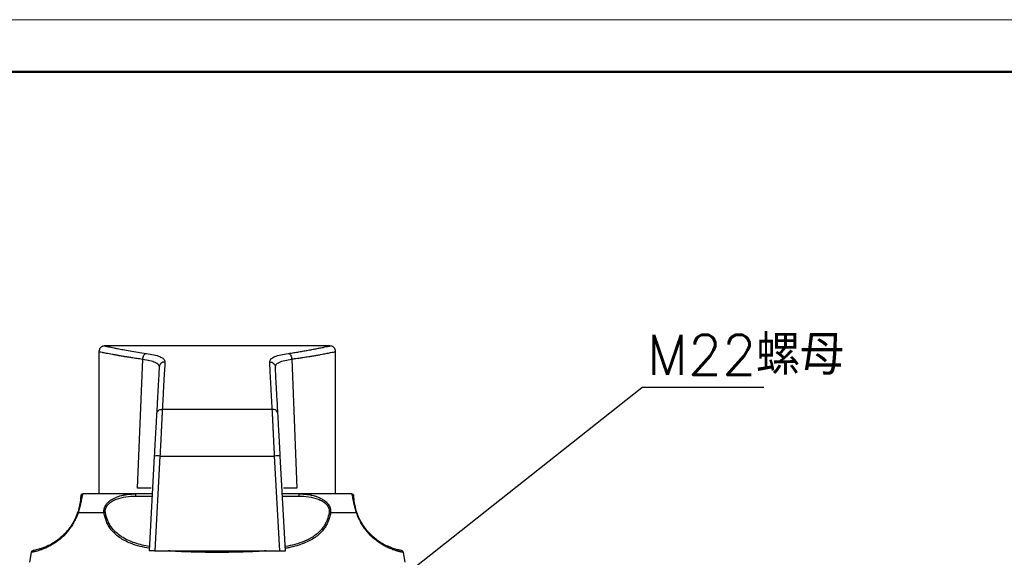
# Model space of a CAD drawing. Header units: millimetres. Extents: x 2400 to 2678, y 1511 to 1703.
# Tile 6 of 8: x 2445 to 2531, y 1656 to 1703. Entities that reach past the tile are written whole.
import ezdxf

# ---------------------------------------------------------------- set-up
doc = ezdxf.new("R2010")
doc.units = ezdxf.units.MM
doc.layers.add('1轮廓实线层', color=7, linetype='Continuous')
doc.layers.add('7标注层', color=3, linetype='Continuous')
doc.layers.add('粗实线层', color=7, linetype='Continuous', lineweight=50)
doc.layers.add('细实线层', color=3, linetype='Continuous', lineweight=18)
doc.styles.add('SLDTEXTSTYLE0', font='txt', dxfattribs={"bigfont": 'bigfont'})
doc.styles.get("Standard").update_dxf_attribs({"font": 'arial.ttf'})
doc.dimstyles.new('SLDDIMSTYLE2', dxfattribs={"dimtxt": 0.18, "dimasz": 1.016, "dimexe": 0, "dimexo": 0.0625, "dimgap": 0, "dimtad": 0, "dimtih": 1, "dimtoh": 1, "dimdec": 0, "dimrnd": 1e-09, "dimzin": 0, "dimdsep": 46, "dimtxsty": 'Standard', "dimblk1": 'DOT', "dimblk2": 'DOT', "dimsah": 1, "dimcen": 0.09, "dimadec": 0, "dimazin": 0, "dimtfac": 1.016, "dimtdec": 0, "dimtofl": 0, "dimtmove": 0, "dimatfit": 3, "dimldrblk": 'DOT', "dimfxl": 1, "dimfrac": 2, "dimtolj": 1, "dimtzin": 0, "dimarcsym": 0})

# ---------------------------------------------------------------- blocks, each defined once
blk = doc.blocks.new('SW_NOTE_0_16')
at = {"layer": '7标注层', "color": 0}
blk.add_line((10.729, 0), (0, 0), dxfattribs=at)
at = {"layer": '7标注层', "color": 0, "insert": (0.45, 4.611), "char_height": 3.5, "attachment_point": 1, "style": 'SLDTEXTSTYLE0'}
blk.add_mtext('M22螺母', dxfattribs=at)
blk = doc.blocks.new('_Dot')
at = {"color": 0, "linetype": 'ByBlock', "lineweight": -2}
blk.add_line((-0.5, 0), (-1, 0), dxfattribs=at)
at = {"color": 0, "linetype": 'ByBlock', "const_width": 0.5}
blk.add_lwpolyline([(-0.25, 0, 1), (0.25, 0, 1)], format="xyb", close=True, dxfattribs=at)

msp = doc.modelspace()

# ---------------------------------------------------------------- linework, layer by layer
at = {"layer": '1轮廓实线层', "linetype": 'Continuous', "lineweight": 25}
for p, q in [((2471.804, 1674.112), (2451.999, 1674.112)), ((2451.501, 1673.616), (2451.501, 1661.112)), ((2454.895, 1661.612), (2455.35, 1672.957)), ((2468.452, 1672.957), (2468.907, 1661.612)), ((2472.301, 1661.112), (2472.301, 1673.616)), ((2456.78, 1672.361), (2456.81, 1672.331)), ((2456.781, 1672.365), (2456.811, 1672.333)), ((2456.818, 1672.332), (2456.798, 1672.249)), ((2466.984, 1672.33), (2467.005, 1672.249)), ((2466.992, 1672.331), (2467.022, 1672.361)), ((2457.068, 1668.546), (2466.734, 1668.546)), ((2456.363, 1664.429), (2455.901, 1656.112)), ((2456.862, 1664.429), (2456.4, 1656.112)), ((2456.862, 1664.429), (2466.94, 1664.429)), ((2467.402, 1656.112), (2466.94, 1664.429)), ((2467.901, 1656.112), (2467.439, 1664.429)), ((2449.897, 1660.92), (2449.897, 1660.905)), ((2449.897, 1660.904), (2449.955, 1660.909)), ((2450.024, 1661.036), (2449.914, 1660.992)), ((2454.741, 1661.112), (2450.097, 1661.112)), ((2456.179, 1661.112), (2454.741, 1661.112)), ((2454.741, 1660.92), (2456.168, 1660.92)), ((2469.061, 1661.112), (2467.623, 1661.112)), ((2467.634, 1660.92), (2469.061, 1660.92)), ((2473.705, 1661.112), (2469.061, 1661.112)), ((2473.888, 1660.992), (2473.778, 1661.036)), ((2451.941, 1659.441), (2449.664, 1659.441)), ((2474.138, 1659.441), (2471.862, 1659.441)), ((2445.544, 1655.97), (2445.401, 1655.112)), ((2456.4, 1656.112), (2455.901, 1656.112)), ((2456.4, 1656.112), (2467.402, 1656.112)), ((2467.402, 1656.112), (2467.901, 1656.112)), ((2478.401, 1655.112), (2478.258, 1655.97))]:
    msp.add_line(p, q, dxfattribs=at)
for centre in [(2456.613, 1662.171), (2467.189, 1662.171)]:
    msp.add_arc(centre, 2.272, 83.69181, 96.30819, dxfattribs=at)
for points, knots in [([(2452.001, 1674.112), (2451.938, 1674.105), (2451.84, 1674.095), (2451.723, 1674.032), (2451.643, 1673.966), (2451.579, 1673.886), (2451.517, 1673.768), (2451.507, 1673.671), (2451.501, 1673.608)], [0, 0, 0, 0, 0.23967, 0.368713, 0.500461, 0.632142, 0.760991, 1, 1, 1, 1]), ([(2452.001, 1674.112), (2452.005, 1674.111), (2452.013, 1674.109), (2452.08, 1674.095), (2452.188, 1674.071), (2452.344, 1674.038), (2452.55, 1673.994), (2452.811, 1673.94), (2453.16, 1673.871), (2453.621, 1673.782), (2454.22, 1673.675), (2454.895, 1673.562), (2455.409, 1673.488), (2455.665, 1673.45)], [0, 0, 0, 0, 0.073748, 0.14824, 0.22275, 0.297603, 0.378934, 0.460039, 0.541329, 0.655209, 0.769553, 0.884792, 1, 1, 1, 1]), ([(2468.137, 1673.45), (2468.301, 1673.474), (2468.629, 1673.521), (2469.086, 1673.593), (2469.513, 1673.664), (2469.931, 1673.737), (2470.331, 1673.811), (2470.703, 1673.883), (2471.056, 1673.953), (2471.371, 1674.019), (2471.617, 1674.072), (2471.773, 1674.106), (2471.791, 1674.11), (2471.8, 1674.112)], [0, 0, 0, 0, 0.073111, 0.145975, 0.218895, 0.292173, 0.37791, 0.463271, 0.548734, 0.661058, 0.773676, 0.888219, 1, 1, 1, 1]), ([(2472.301, 1673.608), (2472.295, 1673.671), (2472.285, 1673.768), (2472.223, 1673.886), (2472.159, 1673.966), (2472.079, 1674.032), (2471.962, 1674.095), (2471.864, 1674.105), (2471.801, 1674.112)], [0, 0, 0, 0, 0.239009, 0.3678577, 0.4995386, 0.6312872, 0.7603301, 1, 1, 1, 1]), ([(2451.501, 1673.612), (2451.514, 1673.609), (2451.54, 1673.604), (2451.756, 1673.56), (2452.12, 1673.487), (2452.503, 1673.413), (2452.785, 1673.362), (2452.891, 1673.343), (2453.001, 1673.323), (2453.117, 1673.303), (2453.237, 1673.282), (2453.421, 1673.25), (2453.669, 1673.208), (2454.004, 1673.154), (2454.39, 1673.093), (2454.84, 1673.026), (2455.18, 1672.98), (2455.35, 1672.957)], [0, 0, 0, 0, 0.12767, 0.257222, 0.39353, 0.54047, 0.563644, 0.587012, 0.610573, 0.634327, 0.658275, 0.682416, 0.740572, 0.794155, 0.855392, 0.927701, 1, 1, 1, 1]), ([(2455.35, 1672.957), (2455.359, 1673.016), (2455.377, 1673.137), (2455.453, 1673.295), (2455.554, 1673.41), (2455.629, 1673.437), (2455.665, 1673.45)], [0, 0, 0, 0, 0.2464081, 0.5064081, 0.7628817, 1, 1, 1, 1]), ([(2455.35, 1672.957), (2455.569, 1672.92), (2456.008, 1672.845), (2456.463, 1672.682), (2456.755, 1672.485), (2456.783, 1672.328), (2456.798, 1672.249)], [0, 0, 0, 0, 0.249913, 0.499786, 0.749761, 1, 1, 1, 1]), ([(2455.665, 1673.45), (2455.892, 1673.414), (2456.363, 1673.337), (2456.877, 1673.174), (2457.239, 1672.965), (2457.277, 1672.795), (2457.297, 1672.706)], [0, 0, 0, 0, 0.228015, 0.475253, 0.726633, 1, 1, 1, 1]), ([(2466.505, 1672.706), (2466.525, 1672.794), (2466.562, 1672.963), (2466.919, 1673.171), (2467.431, 1673.336), (2467.906, 1673.413), (2468.137, 1673.45)], [0, 0, 0, 0, 0.271142, 0.520506, 0.767434, 1, 1, 1, 1]), ([(2467.044, 1672.356), (2467.054, 1672.398), (2467.081, 1672.517), (2467.343, 1672.682), (2467.794, 1672.846), (2468.232, 1672.92), (2468.452, 1672.957)], [0, 0, 0, 0, 0.1512778, 0.4342465, 0.7170994, 1, 1, 1, 1]), ([(2468.137, 1673.45), (2468.173, 1673.437), (2468.248, 1673.41), (2468.349, 1673.295), (2468.425, 1673.137), (2468.443, 1673.016), (2468.452, 1672.957)], [0, 0, 0, 0, 0.2371181, 0.4935917, 0.7535918, 1, 1, 1, 1]), ([(2468.452, 1672.957), (2468.499, 1672.964), (2468.619, 1672.98), (2468.833, 1673.009), (2469.115, 1673.049), (2469.412, 1673.094), (2469.689, 1673.136), (2469.917, 1673.173), (2470.114, 1673.205), (2470.363, 1673.246), (2470.653, 1673.296), (2470.97, 1673.353), (2471.239, 1673.403), (2471.547, 1673.461), (2471.857, 1673.521), (2472.116, 1673.573), (2472.273, 1673.606), (2472.292, 1673.61), (2472.301, 1673.612)], [0, 0, 0, 0, 0.01982, 0.05052, 0.092099, 0.144557, 0.186935, 0.225142, 0.259178, 0.289045, 0.359508, 0.426053, 0.488682, 0.547396, 0.665408, 0.780153, 0.89167, 1, 1, 1, 1]), ([(2456.798, 1672.249), (2456.784, 1672.001), (2456.756, 1671.505), (2456.703, 1670.543), (2456.642, 1669.441), (2456.593, 1668.57), (2456.569, 1668.135)], [0, 0, 0, 0, 0.249827, 0.500054, 0.750183, 1, 1, 1, 1]), ([(2457.297, 1672.706), (2457.236, 1672.7), (2457.109, 1672.687), (2456.946, 1672.582), (2456.842, 1672.454), (2456.824, 1672.362), (2456.818, 1672.332)], [0, 0, 0, 0, 0.27302, 0.566777, 0.860373, 1, 1, 1, 1]), ([(2457.297, 1672.706), (2457.283, 1672.458), (2457.256, 1671.961), (2457.203, 1670.996), (2457.141, 1669.88), (2457.093, 1668.992), (2457.068, 1668.546)], [0, 0, 0, 0, 0.246922, 0.495894, 0.74692, 1, 1, 1, 1]), ([(2466.734, 1668.546), (2466.709, 1668.992), (2466.661, 1669.88), (2466.599, 1670.996), (2466.546, 1671.961), (2466.519, 1672.458), (2466.505, 1672.706)], [0, 0, 0, 0, 0.253077, 0.504101, 0.753075, 1, 1, 1, 1]), ([(2466.505, 1672.706), (2466.566, 1672.7), (2466.693, 1672.687), (2466.856, 1672.582), (2466.961, 1672.454), (2466.979, 1672.361), (2466.984, 1672.33)], [0, 0, 0, 0, 0.271915, 0.56463, 0.857345, 1, 1, 1, 1]), ([(2467.233, 1668.135), (2467.209, 1668.57), (2467.161, 1669.441), (2467.099, 1670.543), (2467.046, 1671.505), (2467.018, 1672.001), (2467.005, 1672.249)], [0, 0, 0, 0, 0.249793, 0.49995, 0.75015, 1, 1, 1, 1]), ([(2456.569, 1668.135), (2456.579, 1668.188), (2456.598, 1668.298), (2456.715, 1668.437), (2456.88, 1668.531), (2457.007, 1668.541), (2457.068, 1668.546)], [0, 0, 0, 0, 0.240728, 0.5, 0.759272, 1, 1, 1, 1]), ([(2457.068, 1668.546), (2457.063, 1668.447), (2457.053, 1668.244), (2457.037, 1667.923), (2457.023, 1667.633), (2457.011, 1667.395), (2456.998, 1667.138), (2456.982, 1666.815), (2456.96, 1666.393), (2456.933, 1665.838), (2456.899, 1665.173), (2456.875, 1664.687), (2456.862, 1664.429)], [0, 0, 0, 0, 0.115685, 0.236147, 0.298201, 0.361453, 0.425901, 0.491547, 0.593264, 0.711917, 0.847499, 1, 1, 1, 1]), ([(2466.94, 1664.429), (2466.927, 1664.682), (2466.903, 1665.161), (2466.875, 1665.723), (2466.856, 1666.117), (2466.843, 1666.377), (2466.831, 1666.611), (2466.814, 1666.95), (2466.793, 1667.373), (2466.769, 1667.842), (2466.749, 1668.238), (2466.739, 1668.445), (2466.734, 1668.546)], [0, 0, 0, 0, 0.149865, 0.283134, 0.34357, 0.39985, 0.451971, 0.499934, 0.63244, 0.759952, 0.882471, 1, 1, 1, 1]), ([(2467.233, 1668.135), (2467.224, 1668.187), (2467.204, 1668.297), (2467.088, 1668.436), (2466.923, 1668.531), (2466.795, 1668.541), (2466.734, 1668.546)], [0, 0, 0, 0, 0.239019, 0.497626, 0.757554, 1, 1, 1, 1]), ([(2456.569, 1668.135), (2456.558, 1667.928), (2456.535, 1667.514), (2456.484, 1666.609), (2456.426, 1665.568), (2456.384, 1664.808), (2456.363, 1664.429)], [0, 0, 0, 0, 0.2499759, 0.4999821, 0.7499969, 1, 1, 1, 1]), ([(2467.439, 1664.429), (2467.418, 1664.808), (2467.376, 1665.568), (2467.318, 1666.609), (2467.268, 1667.514), (2467.245, 1667.928), (2467.233, 1668.135)], [0, 0, 0, 0, 0.25, 0.500014, 0.75002, 1, 1, 1, 1]), ([(2456.093, 1661.612), (2456.092, 1661.612), (2456.064, 1661.612), (2455.878, 1661.612), (2455.524, 1661.612), (2455.13, 1661.612), (2454.895, 1661.612)], [0, 0, 0, 0, 0.013445, 0.292005, 0.57864, 1, 1, 1, 1]), ([(2468.907, 1661.612), (2468.681, 1661.612), (2468.299, 1661.612), (2467.941, 1661.612), (2467.744, 1661.612), (2467.714, 1661.612), (2467.711, 1661.612)], [0, 0, 0, 0, 0.4017152, 0.6777567, 0.9618054, 1, 1, 1, 1]), ([(2449.895, 1660.86), (2449.895, 1660.86), (2449.894, 1660.844), (2449.891, 1660.781), (2449.881, 1660.653), (2449.865, 1660.499), (2449.842, 1660.338), (2449.819, 1660.202), (2449.788, 1660.046), (2449.746, 1659.865), (2449.693, 1659.67), (2449.649, 1659.539), (2449.628, 1659.473)], [0, 0, 0, 0, 0.002823, 0.179406, 0.341183, 0.52, 0.599898, 0.674798, 0.759252, 0.838176, 0.918604, 1, 1, 1, 1]), ([(2450.053, 1661.048), (2450.049, 1661.035), (2450.036, 1660.998), (2450.015, 1660.908), (2449.986, 1660.768), (2449.951, 1660.585), (2449.905, 1660.355), (2449.842, 1660.07), (2449.762, 1659.757), (2449.696, 1659.546), (2449.664, 1659.441)], [0, 0, 0, 0, 0.082448, 0.234782, 0.37324, 0.498192, 0.639622, 0.766125, 0.883605, 1, 1, 1, 1]), ([(2450.097, 1661.112), (2450.051, 1661.112), (2449.997, 1661.093), (2449.92, 1661.019), (2449.899, 1660.966), (2449.897, 1660.92)], [0, 0, 0, 0, 0.5, 0.5, 1, 1, 1, 1]), ([(2450.069, 1661.095), (2450.067, 1661.095), (2450.052, 1661.094), (2450.025, 1661.085), (2449.989, 1661.068), (2449.969, 1661.05), (2449.958, 1661.041)], [0, 0, 0, 0, 0.050412, 0.356556, 0.675012, 1, 1, 1, 1]), ([(2450.075, 1661.094), (2450.073, 1661.092), (2450.066, 1661.083), (2450.059, 1661.067), (2450.053, 1661.049), (2450.053, 1661.048)], [0, 0, 0, 0, 0.300536, 0.938029, 1, 1, 1, 1]), ([(2450.097, 1661.112), (2450.095, 1661.112), (2450.09, 1661.111), (2450.085, 1661.107), (2450.083, 1661.105)], [0, 0, 0, 0, 0.504494, 1, 1, 1, 1]), ([(2451.941, 1659.441), (2451.937, 1659.473), (2451.93, 1659.537), (2451.932, 1659.634), (2451.943, 1659.73), (2451.964, 1659.825), (2451.995, 1659.919), (2452.035, 1660.011), (2452.084, 1660.101), (2452.143, 1660.189), (2452.212, 1660.274), (2452.289, 1660.357), (2452.375, 1660.437), (2452.47, 1660.513), (2452.684, 1660.664), (2453.072, 1660.856), (2453.558, 1660.995), (2453.998, 1661.069), (2454.362, 1661.106), (2454.613, 1661.11), (2454.741, 1661.112)], [0, 0, 0, 0, 0.027757, 0.0551629, 0.0824083, 0.1096863, 0.1371867, 0.1650925, 0.1935754, 0.2227931, 0.2528875, 0.2839836, 0.3161901, 0.3495992, 0.3842883, 0.5310109, 0.7013104, 0.7956596, 0.8952538, 1, 1, 1, 1]), ([(2452.065, 1659.473), (2452.044, 1659.602), (2452.056, 1659.737), (2452.15, 1659.989), (2452.229, 1660.105), (2452.422, 1660.305), (2452.535, 1660.39), (2452.778, 1660.536), (2452.908, 1660.597), (2453.308, 1660.751), (2453.59, 1660.817), (2454.161, 1660.902), (2454.451, 1660.92), (2454.741, 1660.92)], [0, 0, 0, 0, 0.125, 0.125, 0.25, 0.25, 0.375, 0.375, 0.5, 0.5, 0.75, 0.75, 1, 1, 1, 1]), ([(2454.762, 1661.099), (2454.408, 1661.094), (2453.869, 1661.086), (2453.361, 1660.916), (2453.187, 1660.858)], [0, 0, 0, 0, 0.658737, 1, 1, 1, 1]), ([(2454.741, 1660.92), (2454.741, 1660.966), (2454.741, 1661.019), (2454.741, 1661.093), (2454.741, 1661.112), (2454.741, 1661.112)], [0, 0, 0, 0, 0.5, 0.5, 1, 1, 1, 1]), ([(2470.614, 1660.858), (2470.441, 1660.916), (2469.933, 1661.086), (2469.395, 1661.094), (2469.04, 1661.099)], [0, 0, 0, 0, 0.341013, 1, 1, 1, 1]), ([(2469.061, 1661.112), (2469.158, 1661.111), (2469.348, 1661.108), (2469.626, 1661.088), (2469.893, 1661.055), (2470.205, 1660.997), (2470.449, 1660.943), (2470.6, 1660.882), (2470.619, 1660.874)], [0, 0, 0, 0, 0.1830043, 0.3593594, 0.5289651, 0.6917415, 0.9616938, 1, 1, 1, 1]), ([(2469.061, 1661.112), (2469.061, 1661.112), (2469.061, 1661.093), (2469.061, 1661.019), (2469.061, 1660.966), (2469.061, 1660.92)], [0, 0, 0, 0, 0.5, 0.5, 1, 1, 1, 1]), ([(2469.061, 1660.92), (2469.351, 1660.92), (2469.641, 1660.902), (2470.212, 1660.817), (2470.494, 1660.751), (2470.894, 1660.597), (2471.024, 1660.536), (2471.267, 1660.39), (2471.38, 1660.305), (2471.574, 1660.105), (2471.652, 1659.989), (2471.746, 1659.737), (2471.758, 1659.602), (2471.737, 1659.473)], [0, 0, 0, 0, 0.25, 0.25, 0.5, 0.5, 0.625, 0.625, 0.75, 0.75, 0.875, 0.875, 1, 1, 1, 1]), ([(2470.619, 1660.874), (2470.722, 1660.837), (2470.934, 1660.759), (2471.247, 1660.584), (2471.535, 1660.355), (2471.752, 1660.07), (2471.875, 1659.757), (2471.866, 1659.546), (2471.862, 1659.441)], [0, 0, 0, 0, 0.157209, 0.325323, 0.515444, 0.68552, 0.843486, 1, 1, 1, 1]), ([(2473.844, 1661.041), (2473.833, 1661.05), (2473.813, 1661.068), (2473.777, 1661.085), (2473.74, 1661.096), (2473.715, 1661.097), (2473.703, 1661.097)], [0, 0, 0, 0, 0.262309, 0.519346, 0.766445, 1, 1, 1, 1]), ([(2474.138, 1659.441), (2474.128, 1659.473), (2474.107, 1659.537), (2474.078, 1659.634), (2474.051, 1659.73), (2474.024, 1659.825), (2474, 1659.919), (2473.976, 1660.011), (2473.955, 1660.101), (2473.934, 1660.189), (2473.915, 1660.274), (2473.898, 1660.357), (2473.881, 1660.437), (2473.865, 1660.513), (2473.836, 1660.664), (2473.799, 1660.856), (2473.768, 1660.995), (2473.743, 1661.069), (2473.723, 1661.106), (2473.711, 1661.11), (2473.705, 1661.112)], [0, 0, 0, 0, 0.027757, 0.0551629, 0.0824083, 0.1096863, 0.1371867, 0.1650925, 0.1935754, 0.2227931, 0.2528875, 0.2839837, 0.3161901, 0.3495992, 0.3842883, 0.5310109, 0.7013104, 0.7956596, 0.8952538, 1, 1, 1, 1]), ([(2473.905, 1660.92), (2473.903, 1660.966), (2473.882, 1661.019), (2473.805, 1661.093), (2473.751, 1661.112), (2473.705, 1661.112)], [0, 0, 0, 0, 0.5, 0.5, 1, 1, 1, 1]), ([(2474.172, 1659.439), (2474.137, 1659.547), (2474.065, 1659.764), (2473.992, 1660.076), (2473.946, 1660.329), (2473.912, 1660.591), (2473.895, 1660.811), (2473.891, 1660.892), (2473.89, 1660.933)], [0, 0, 0, 0, 0.1261372, 0.2523602, 0.3780051, 0.50301, 0.7515811, 1, 1, 1, 1]), ([(2474.174, 1659.473), (2474.153, 1659.539), (2474.11, 1659.67), (2474.056, 1659.865), (2474.021, 1660.014), (2473.998, 1660.125), (2473.97, 1660.276), (2473.947, 1660.424), (2473.931, 1660.559), (2473.918, 1660.694), (2473.909, 1660.816), (2473.906, 1660.887), (2473.906, 1660.896), (2473.906, 1660.897)], [0, 0, 0, 0, 0.071575, 0.14231, 0.211706, 0.248095, 0.286082, 0.421926, 0.497569, 0.57938, 0.771781, 0.972866, 1, 1, 1, 1]), ([(2449.664, 1659.441), (2449.645, 1659.387), (2449.607, 1659.28), (2449.543, 1659.123), (2449.476, 1658.969), (2449.403, 1658.818), (2449.284, 1658.588), (2449.106, 1658.289), (2448.75, 1657.791), (2448.22, 1657.23), (2447.663, 1656.812), (2447.212, 1656.543), (2446.861, 1656.369), (2446.524, 1656.23), (2446.267, 1656.144), (2446.075, 1656.088), (2445.935, 1656.051), (2445.808, 1656.022), (2445.698, 1655.998), (2445.613, 1655.982), (2445.555, 1655.972), (2445.548, 1655.971), (2445.544, 1655.97)], [0, 0, 0, 0, 0.0139939, 0.0280217, 0.0421213, 0.0563304, 0.0706862, 0.1088681, 0.1482879, 0.2414269, 0.3461805, 0.4070108, 0.4730633, 0.5436914, 0.6217559, 0.6650745, 0.7119494, 0.7623929, 0.8164144, 0.8740203, 0.9352147, 1, 1, 1, 1]), ([(2449.628, 1659.473), (2449.541, 1659.249), (2449.409, 1658.911), (2449.183, 1658.51), (2448.984, 1658.202), (2448.752, 1657.897), (2448.491, 1657.604), (2448.141, 1657.268), (2447.714, 1656.938), (2447.248, 1656.657), (2446.84, 1656.464), (2446.493, 1656.332), (2446.207, 1656.244), (2445.934, 1656.176), (2445.8, 1656.151), (2445.746, 1656.141), (2445.733, 1656.139), (2445.722, 1656.137), (2445.714, 1656.135), (2445.71, 1656.135), (2445.707, 1656.134), (2445.709, 1656.134), (2445.709, 1656.134)], [0, 0, 0, 0, 0.0607557, 0.0916919, 0.1233052, 0.1631901, 0.2044125, 0.2473372, 0.3288276, 0.4124387, 0.4969953, 0.5781665, 0.6616815, 0.748022, 0.8881339, 0.9066009, 0.9251053, 0.9436508, 0.9622411, 0.9808797, 0.9995703, 1, 1, 1, 1]), ([(2455.913, 1656.329), (2455.649, 1656.379), (2455.081, 1656.487), (2454.365, 1656.721), (2453.76, 1656.995), (2453.302, 1657.273), (2452.911, 1657.587), (2452.593, 1657.927), (2452.344, 1658.288), (2452.095, 1658.768), (2452.001, 1659.176), (2451.941, 1659.441)], [0, 0, 0, 0, 0.142045, 0.305937, 0.414434, 0.516119, 0.611974, 0.703169, 0.782252, 0.858974, 1, 1, 1, 1]), ([(2455.922, 1656.486), (2455.713, 1656.526), (2455.281, 1656.61), (2454.648, 1656.793), (2454.035, 1657.031), (2453.462, 1657.344), (2452.96, 1657.732), (2452.54, 1658.221), (2452.219, 1658.795), (2452.116, 1659.249), (2452.065, 1659.473)], [0, 0, 0, 0, 0.116968, 0.241799, 0.372389, 0.495975, 0.625858, 0.748742, 0.876115, 1, 1, 1, 1]), ([(2471.737, 1659.473), (2471.687, 1659.249), (2471.611, 1658.911), (2471.42, 1658.51), (2471.232, 1658.201), (2470.987, 1657.896), (2470.678, 1657.603), (2470.219, 1657.267), (2469.573, 1656.938), (2468.75, 1656.66), (2468.164, 1656.543), (2467.88, 1656.487)], [0, 0, 0, 0, 0.123862, 0.186943, 0.251413, 0.332729, 0.416781, 0.504315, 0.670486, 0.840964, 1, 1, 1, 1]), ([(2471.862, 1659.441), (2471.836, 1659.308), (2471.783, 1659.04), (2471.645, 1658.658), (2471.46, 1658.29), (2471.114, 1657.791), (2470.639, 1657.357), (2470.045, 1656.998), (2469.511, 1656.753), (2468.889, 1656.545), (2468.34, 1656.403), (2467.991, 1656.345), (2467.889, 1656.328)], [0, 0, 0, 0, 0.070013, 0.141151, 0.217633, 0.296321, 0.48298, 0.584621, 0.693061, 0.814319, 0.945985, 1, 1, 1, 1]), ([(2478.258, 1655.97), (2478.257, 1655.97), (2478.255, 1655.971), (2478.24, 1655.973), (2478.216, 1655.977), (2478.184, 1655.983), (2478.145, 1655.991), (2478.099, 1656), (2478.047, 1656.011), (2477.99, 1656.023), (2477.928, 1656.037), (2477.862, 1656.053), (2477.794, 1656.071), (2477.722, 1656.09), (2477.649, 1656.11), (2477.506, 1656.153), (2477.279, 1656.23), (2476.942, 1656.368), (2476.591, 1656.543), (2476.14, 1656.812), (2475.584, 1657.229), (2475.054, 1657.788), (2474.698, 1658.287), (2474.501, 1658.617), (2474.35, 1658.916), (2474.236, 1659.173), (2474.171, 1659.352), (2474.138, 1659.441)], [0, 0, 0, 0, 0.032831, 0.064765, 0.095802, 0.125943, 0.155188, 0.183537, 0.210991, 0.23755, 0.263216, 0.287989, 0.311872, 0.334864, 0.356969, 0.378188, 0.456236, 0.526848, 0.592846, 0.653643, 0.758318, 0.85141, 0.890916, 0.929208, 0.953084, 0.976623, 1, 1, 1, 1]), ([(2478.091, 1656.135), (2478.086, 1656.136), (2478.075, 1656.137), (2477.986, 1656.154), (2477.849, 1656.182), (2477.67, 1656.225), (2477.476, 1656.28), (2477.279, 1656.345), (2477.091, 1656.415), (2476.884, 1656.502), (2476.659, 1656.609), (2476.416, 1656.741), (2476.132, 1656.916), (2475.809, 1657.149), (2475.448, 1657.463), (2475.026, 1657.909), (2474.649, 1658.435), (2474.348, 1659.01), (2474.232, 1659.319), (2474.174, 1659.473)], [0, 0, 0, 0, 0.0761156, 0.1588302, 0.2358846, 0.3068847, 0.3765829, 0.424067, 0.4704871, 0.5159385, 0.5638248, 0.6100905, 0.6548915, 0.7158299, 0.7733686, 0.8281772, 0.9160643, 0.9582289, 1, 1, 1, 1]), ([(2445.6, 1656.079), (2445.586, 1656.062), (2445.559, 1656.03), (2445.549, 1655.989), (2445.544, 1655.969)], [0, 0, 0, 0, 0.512306, 1, 1, 1, 1]), ([(2445.6, 1656.079), (2445.617, 1656.093), (2445.649, 1656.12), (2445.69, 1656.13), (2445.71, 1656.134)], [0, 0, 0, 0, 0.512649, 1, 1, 1, 1]), ([(2461.901, 1655.97), (2461.445, 1655.972), (2460.577, 1655.975), (2459.352, 1656.006), (2458.369, 1656.048), (2457.805, 1656.094), (2457.592, 1656.112)], [0, 0, 0, 0, 0.313147, 0.59559, 0.847397, 1, 1, 1, 1]), ([(2461.901, 1655.97), (2461.901, 1656.008), (2461.901, 1656.048), (2461.901, 1656.108), (2461.901, 1656.128), (2461.901, 1656.134)], [0, 0, 0, 0, 0.5, 0.5, 1, 1, 1, 1]), ([(2466.21, 1656.112), (2465.998, 1656.095), (2465.435, 1656.048), (2464.452, 1656.007), (2463.227, 1655.975), (2462.358, 1655.972), (2461.901, 1655.97)], [0, 0, 0, 0, 0.151837, 0.403827, 0.686526, 1, 1, 1, 1]), ([(2478.092, 1656.134), (2478.112, 1656.13), (2478.153, 1656.12), (2478.185, 1656.093), (2478.202, 1656.079)], [0, 0, 0, 0, 0.487357, 1, 1, 1, 1]), ([(2478.258, 1655.969), (2478.253, 1655.989), (2478.243, 1656.03), (2478.216, 1656.062), (2478.202, 1656.079)], [0, 0, 0, 0, 0.487694, 1, 1, 1, 1])]:
    msp.add_open_spline(points, degree=3, knots=knots, dxfattribs=at)
for points in [[(2449.628, 1659.473), (2449.626, 1659.467), (2449.637, 1659.456), (2449.664, 1659.441)], [(2452.065, 1659.473), (2452.023, 1659.467), (2451.976, 1659.456), (2451.941, 1659.441)], [(2471.737, 1659.473), (2471.778, 1659.467), (2471.825, 1659.456), (2471.862, 1659.441)], [(2474.138, 1659.441), (2474.165, 1659.456), (2474.176, 1659.467), (2474.174, 1659.473)]]:
    msp.add_open_spline(points, degree=3, dxfattribs=at)
at = {"layer": '粗实线层'}
msp.add_lwpolyline([(2416.251, 1698.197), (2666.784, 1698.197), (2666.784, 1514.264), (2416.251, 1514.264)], close=True, dxfattribs=at)
at = {"layer": '细实线层'}
msp.add_lwpolyline([(2399.963, 1702.766), (2671.353, 1702.766), (2671.353, 1510.874), (2399.963, 1510.874)], close=True, dxfattribs=at)

# ---------------------------------------------------------------- block references
at = {"layer": '7标注层', "color": 3}
msp.add_blockref('SW_NOTE_0_16', (2499.216, 1670.47), dxfattribs=at)

# ---------------------------------------------------------------- leaders
msp.add_leader([(2473.265, 1649.947), (2499.216, 1670.47)], dimstyle='SLDDIMSTYLE2', dxfattribs=at)

doc.saveas('drawing.dxf')
